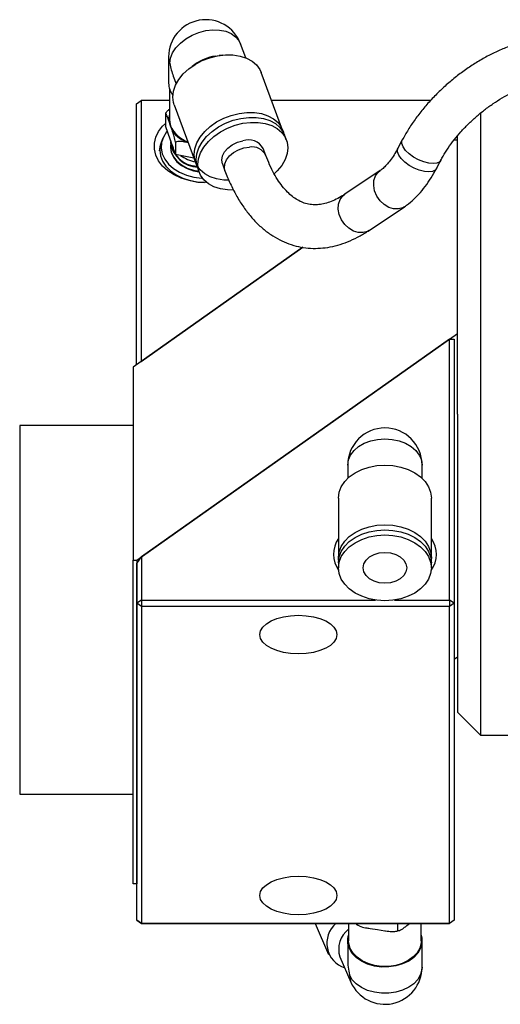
# Model space of a CAD drawing. Header units: inches. Extents: x 1.8 to 31.1, y 1.1 to 21.3.
# Tile 6 of 9: x 14.5 to 17.1, y 15.9 to 21.3. Entities that reach past the tile are written whole.
import ezdxf

# ---------------------------------------------------------------- set-up
doc = ezdxf.new("R2010")
doc.units = ezdxf.units.IN
doc.header["$MEASUREMENT"] = 0

msp = doc.modelspace()

# ---------------------------------------------------------------- linework, layer by layer
at = {"color": 7, "linetype": 'Continuous', "lineweight": 25}
for p, q in [((15.7074, 21.0578), (15.6793, 21.1333)), ((15.2888, 21.0628), (15.2888, 20.9202)), ((15.5419, 21.0674), (15.5626, 21.0705)), ((15.5807, 21.0724), (15.5626, 21.0705)), ((15.4308, 21.0213), (15.4159, 21.0109)), ((15.3143, 20.9582), (15.3297, 20.9168)), ((15.9073, 20.6663), (15.7908, 20.9785)), ((15.2936, 20.8896), (15.2936, 20.7231)), ((15.1154, 20.8087), (15.1404, 20.8264)), ((15.1404, 20.8264), (15.1404, 19.4117)), ((15.2936, 20.8264), (15.1404, 20.8264)), ((16.7097, 20.8264), (15.8476, 20.8264)), ((15.1154, 19.394), (15.1154, 20.8087)), ((15.3187, 20.8023), (15.4352, 20.4901)), ((15.272, 20.7569), (15.272, 20.6896)), ((15.2994, 20.6896), (15.2895, 20.7177)), ((16.9811, 20.7614), (16.9811, 19.1257)), ((15.3267, 20.5336), (15.272, 20.6896)), ((15.3092, 20.6615), (15.2994, 20.6896)), ((15.2575, 20.6212), (15.25, 20.602)), ((15.9274, 20.6125), (15.9174, 20.6394)), ((16.5564, 20.6123), (16.5327, 20.5673)), ((16.8561, 20.6106), (16.8361, 20.6106)), ((16.8561, 19.1257), (16.8561, 20.6362)), ((15.2989, 20.6006), (15.2989, 20.5976)), ((15.3267, 20.6009), (15.3267, 20.5336)), ((15.8159, 20.5284), (15.802, 20.5657)), ((15.4266, 20.5133), (15.3267, 20.5336)), ((16.7415, 20.457), (16.7653, 20.5019)), ((15.4453, 20.4632), (15.4553, 20.4363)), ((15.5807, 20.4831), (15.5946, 20.4458)), ((16.4366, 20.4465), (16.2448, 20.3183)), ((16.376, 20.1219), (16.5679, 20.2501)), ((16.0161, 20.0308), (15.0961, 19.3804)), ((15.1404, 19.4117), (16.0161, 20.0308)), ((15.1161, 18.3337), (16.8561, 19.5639)), ((16.8121, 19.5327), (15.1421, 18.3521)), ((16.8121, 18.118), (16.8121, 19.5327)), ((16.8121, 19.5327), (16.8371, 19.5327)), ((16.8371, 19.5327), (16.8371, 18.1004)), ((15.0961, 19.3804), (15.0961, 18.3337)), ((16.8561, 19.1257), (16.8561, 17.5104)), ((16.9811, 19.1257), (16.9811, 17.3854)), ((15.0961, 19.0649), (14.4811, 19.0649)), ((14.4811, 19.0649), (14.4811, 17.0649)), ((16.2606, 18.8494), (16.2606, 18.778)), ((16.6637, 18.778), (16.6637, 18.8494)), ((16.2102, 18.6711), (16.2102, 18.3482)), ((16.7141, 18.3482), (16.7141, 18.6711)), ((15.0961, 17.8173), (15.0961, 18.3337)), ((15.0961, 18.3337), (15.1161, 18.3337)), ((15.1161, 18.3337), (15.1161, 16.5798)), ((15.1171, 18.3167), (15.1421, 18.3521)), ((15.1171, 18.1004), (15.1171, 18.3167)), ((15.1421, 18.3521), (15.1421, 18.118)), ((16.2102, 18.3204), (16.2102, 18.2925)), ((16.7141, 18.2925), (16.7141, 18.3204)), ((15.1421, 18.118), (15.1171, 18.1004)), ((15.1421, 18.0827), (15.1171, 18.1004)), ((15.1171, 16.3818), (15.1171, 18.1004)), ((15.1421, 18.118), (16.411, 18.118)), ((15.1421, 18.118), (15.1421, 18.0827)), ((16.5133, 18.118), (16.8121, 18.118)), ((16.8121, 18.118), (16.8121, 18.0827)), ((16.8371, 18.1004), (16.8121, 18.118)), ((16.8371, 18.1004), (16.8121, 18.0827)), ((16.8371, 18.1004), (16.8371, 16.3818)), ((16.8121, 18.0827), (15.1421, 18.0827)), ((15.1421, 18.0827), (15.1421, 16.3642)), ((16.8121, 16.3642), (16.8121, 18.0827)), ((15.0961, 17.0961), (15.0961, 17.8173)), ((16.8371, 17.7965), (16.8561, 17.81)), ((16.8561, 17.5104), (16.9811, 17.3854)), ((16.9811, 17.3854), (17.2311, 17.3854)), ((15.0961, 16.5798), (15.0961, 17.0961)), ((14.4811, 17.0649), (15.0961, 17.0649)), ((15.1161, 16.5798), (15.0961, 16.5798)), ((15.1161, 16.5798), (15.1171, 16.5805)), ((15.1421, 16.3642), (15.1171, 16.3818)), ((15.1171, 16.3818), (15.1421, 16.3641)), ((15.1421, 16.3642), (16.8121, 16.3642)), ((15.1421, 16.3642), (15.1421, 16.3641)), ((16.8121, 16.3641), (15.1421, 16.3641)), ((16.0832, 16.3641), (16.1567, 16.1967)), ((16.2653, 16.3641), (16.2653, 16.2703)), ((16.3089, 16.3598), (16.3158, 16.3556)), ((16.3103, 16.3585), (16.3103, 16.3641)), ((16.3815, 16.3372), (16.4215, 16.3312)), ((16.5327, 16.3254), (16.5327, 16.3641)), ((16.5813, 16.3529), (16.5955, 16.3641)), ((16.659, 16.2703), (16.659, 16.3641)), ((16.8371, 16.3818), (16.8121, 16.3642)), ((16.8371, 16.3818), (16.8121, 16.3641)), ((16.8121, 16.3642), (16.8121, 16.3641)), ((16.4215, 16.3312), (16.4615, 16.3253)), ((16.5233, 16.3226), (16.5392, 16.3268)), ((16.2606, 16.2703), (16.2606, 16.17)), ((16.6637, 16.1277), (16.6637, 16.2703)), ((16.2178, 16.1829), (16.2776, 16.0467))]:
    msp.add_line(p, q, dxfattribs=at)
at = {"color": 7, "linetype": 'Continuous', "lineweight": 25, "flags": 128}
for points in [[(15.2955, 21.0264), (15.2992, 21.0549), (15.3103, 21.0838), (15.3284, 21.1118), (15.3526, 21.1379), (15.3821, 21.1611), (15.4158, 21.1806), (15.4524, 21.1955), (15.4904, 21.2054), (15.5284, 21.2097), (15.565, 21.2084), (15.5987, 21.2015), (15.6282, 21.1893), (15.6525, 21.1722), (15.6705, 21.1509), (15.6793, 21.1333)], [(15.2888, 21.0628), (15.2892, 21.054), (15.2955, 21.0264)], [(15.3187, 20.8023), (15.3148, 20.8147), (15.3111, 20.845), (15.3148, 20.8766), (15.3258, 20.9087), (15.3438, 20.9402), (15.3681, 20.9701), (15.3981, 20.9977), (15.4329, 21.022), (15.4714, 21.0423), (15.5124, 21.058), (15.5547, 21.0686)], [(15.5547, 21.0686), (15.5971, 21.0738), (15.6381, 21.0734), (15.6766, 21.0675), (15.7113, 21.0561), (15.7414, 21.0398), (15.7657, 21.0189), (15.7837, 20.9941), (15.7908, 20.9785)], [(15.2936, 20.7231), (15.2948, 20.7075), (15.2994, 20.6896)], [(15.6159, 20.3944), (15.588, 20.3952), (15.5495, 20.4012), (15.5147, 20.4125), (15.4846, 20.4289), (15.4603, 20.4498), (15.4423, 20.4746), (15.4313, 20.5025), (15.4276, 20.5328), (15.4313, 20.5644), (15.4423, 20.5965), (15.4603, 20.628), (15.4846, 20.6579), (15.5147, 20.6855), (15.5495, 20.7098), (15.588, 20.7301), (15.629, 20.7458), (15.6713, 20.7564)], [(15.4453, 20.4632), (15.4414, 20.4756), (15.4377, 20.5059), (15.4414, 20.5375), (15.4524, 20.5695), (15.4703, 20.601), (15.4947, 20.631), (15.5247, 20.6586), (15.5595, 20.6829), (15.598, 20.7032), (15.639, 20.7189), (15.6813, 20.7295)], [(15.6713, 20.7564), (15.7136, 20.7616), (15.7546, 20.7612), (15.7931, 20.7553), (15.8279, 20.7439), (15.8579, 20.7276), (15.8823, 20.7067), (15.9002, 20.6819), (15.9112, 20.6539), (15.9115, 20.6526)], [(15.6813, 20.7295), (15.7236, 20.7347), (15.7646, 20.7343), (15.8031, 20.7284), (15.8379, 20.717), (15.868, 20.7007), (15.8923, 20.6798), (15.9103, 20.655), (15.9174, 20.6394)], [(15.4972, 20.3814), (15.4904, 20.3813), (15.4444, 20.384), (15.3997, 20.392), (15.3574, 20.4051), (15.3187, 20.423), (15.2848, 20.4451), (15.2564, 20.4709), (15.2344, 20.4996), (15.2195, 20.5304), (15.2119, 20.5626), (15.2119, 20.5953), (15.2195, 20.6274), (15.2344, 20.6583), (15.2564, 20.687), (15.272, 20.7022)], [(15.2818, 20.6617), (15.2776, 20.6564), (15.2605, 20.6282), (15.2509, 20.5983), (15.249, 20.5677), (15.2548, 20.5374), (15.2682, 20.5082), (15.2887, 20.4813), (15.3157, 20.4573), (15.3483, 20.4372), (15.3855, 20.4214), (15.4261, 20.4107), (15.4687, 20.4052), (15.4727, 20.405)], [(15.6414, 20.3407), (15.608, 20.3414), (15.5696, 20.3473), (15.5348, 20.3587), (15.5047, 20.375), (15.4804, 20.3959), (15.4624, 20.4207), (15.4514, 20.4487), (15.4477, 20.4789), (15.4514, 20.5106), (15.4624, 20.5426), (15.4804, 20.5741), (15.5047, 20.6041), (15.5348, 20.6317), (15.5696, 20.656), (15.608, 20.6763), (15.6491, 20.692), (15.6914, 20.7026)], [(15.6914, 20.7026), (15.7337, 20.7078), (15.7747, 20.7074), (15.8132, 20.7014), (15.848, 20.6901), (15.878, 20.6738), (15.9024, 20.6529), (15.9203, 20.6281), (15.9313, 20.6001), (15.935, 20.5699), (15.9313, 20.5382), (15.9203, 20.5062), (15.9024, 20.4747), (15.878, 20.4447), (15.8622, 20.4292)], [(15.2574, 20.6208), (15.256, 20.618), (15.2447, 20.5883), (15.2409, 20.5577), (15.2447, 20.5271), (15.256, 20.4974), (15.2743, 20.4695), (15.2993, 20.4443), (15.33, 20.4226), (15.3657, 20.405), (15.4051, 20.392), (15.4471, 20.384), (15.4843, 20.3814)], [(15.2996, 20.6117), (15.303, 20.595), (15.3129, 20.5721)], [(15.5807, 20.4831), (15.5772, 20.5031), (15.5811, 20.5254), (15.5925, 20.5477), (15.6106, 20.5684), (15.6343, 20.5861), (15.6618, 20.5996), (15.6914, 20.6079)], [(16.7652, 20.5019), (16.7592, 20.4944), (16.7446, 20.4868), (16.7244, 20.484), (16.6998, 20.4861), (16.6725, 20.4932), (16.6445, 20.5045), (16.6175, 20.5195), (16.5935, 20.537), (16.5741, 20.5559), (16.5607, 20.5749), (16.554, 20.5926), (16.5546, 20.608), (16.5564, 20.6123)], [(15.2404, 20.5535), (15.2442, 20.5842), (15.2495, 20.6008)], [(15.2996, 20.5865), (15.2989, 20.5748), (15.303, 20.5475), (15.3148, 20.5214), (15.3338, 20.4975), (15.3591, 20.4768), (15.3899, 20.4602), (15.4247, 20.4482), (15.4529, 20.4426)], [(15.2996, 20.5864), (15.2989, 20.5748), (15.303, 20.5475), (15.3148, 20.5214), (15.3338, 20.4975), (15.3591, 20.4768), (15.3899, 20.4602), (15.4247, 20.4482), (15.4529, 20.4426)], [(15.2989, 20.5723), (15.2989, 20.5717), (15.303, 20.5445), (15.3148, 20.5184), (15.3338, 20.4945), (15.3591, 20.4738), (15.3899, 20.4571), (15.4247, 20.4452), (15.4541, 20.4394)], [(15.5946, 20.4458), (15.5914, 20.46), (15.5932, 20.4821), (15.6026, 20.5045), (15.6191, 20.5258), (15.6414, 20.5444), (15.6681, 20.5591), (15.6973, 20.5689), (15.7271, 20.5731)], [(16.7415, 20.457), (16.7355, 20.4494), (16.7209, 20.4418), (16.7006, 20.439), (16.676, 20.4412), (16.6488, 20.4482), (16.6207, 20.4596), (16.5938, 20.4746), (16.5698, 20.4921), (16.5504, 20.511), (16.5369, 20.5299), (16.5303, 20.5477), (16.5309, 20.563), (16.5327, 20.5673)], [(16.5683, 20.2504), (16.5589, 20.245), (16.5353, 20.2381), (16.5094, 20.2387), (16.483, 20.2468), (16.4579, 20.2618), (16.4358, 20.2827), (16.4183, 20.308), (16.4065, 20.3361), (16.4012, 20.3651), (16.4028, 20.3929), (16.4112, 20.4177), (16.4258, 20.4377), (16.4362, 20.4462)], [(16.376, 20.1219), (16.3671, 20.1168), (16.3434, 20.1099), (16.3175, 20.1105), (16.2911, 20.1186), (16.266, 20.1335), (16.244, 20.1544), (16.2265, 20.1798), (16.2147, 20.2079), (16.2094, 20.2369), (16.211, 20.2647), (16.2194, 20.2894), (16.234, 20.3095), (16.2448, 20.3183)], [(16.2606, 18.8494), (16.2644, 18.8772), (16.2759, 18.9039), (16.2945, 18.9286), (16.3196, 18.9502), (16.3501, 18.9679), (16.385, 18.9811), (16.4228, 18.9892), (16.4621, 18.9919), (16.5015, 18.9892), (16.5393, 18.9811), (16.5741, 18.9679), (16.6047, 18.9502), (16.6297, 18.9286), (16.6484, 18.9039), (16.6598, 18.8772), (16.6637, 18.8494)], [(16.2102, 18.6711), (16.214, 18.702), (16.2254, 18.732), (16.2439, 18.7602), (16.2691, 18.7856), (16.3002, 18.8076), (16.3361, 18.8254), (16.376, 18.8385), (16.4184, 18.8466), (16.4621, 18.8493)], [(16.4621, 18.8493), (16.5059, 18.8466), (16.5483, 18.8385), (16.5881, 18.8254), (16.6241, 18.8076), (16.6552, 18.7856), (16.6803, 18.7602), (16.6989, 18.732), (16.7103, 18.702), (16.7141, 18.6711)], [(16.2109, 18.3343), (16.2102, 18.3482), (16.214, 18.3791), (16.2254, 18.4091), (16.2439, 18.4373), (16.2691, 18.4627), (16.3002, 18.4847), (16.3361, 18.5025), (16.376, 18.5156), (16.4184, 18.5237), (16.4621, 18.5264)], [(16.4621, 18.5264), (16.5059, 18.5237), (16.5483, 18.5156), (16.5881, 18.5025), (16.6241, 18.4847), (16.6552, 18.4627), (16.6803, 18.4373), (16.6989, 18.4091), (16.7103, 18.3791), (16.7141, 18.3482), (16.7133, 18.3343)], [(16.2102, 18.3204), (16.214, 18.3513), (16.2254, 18.3813), (16.2439, 18.4095), (16.2691, 18.4349), (16.3002, 18.4569), (16.3361, 18.4747), (16.376, 18.4878), (16.4184, 18.4958), (16.4621, 18.4985)], [(16.4621, 18.4707), (16.5059, 18.468), (16.5483, 18.46), (16.5881, 18.4468), (16.6241, 18.429), (16.6552, 18.4071), (16.6803, 18.3816), (16.6989, 18.3535), (16.7103, 18.3235), (16.7141, 18.2925), (16.7103, 18.2616), (16.6989, 18.2316), (16.6803, 18.2034), (16.6552, 18.178), (16.6241, 18.156), (16.5881, 18.1382), (16.5483, 18.1251), (16.5059, 18.117), (16.4621, 18.1143), (16.4184, 18.117), (16.376, 18.1251), (16.3361, 18.1382), (16.3002, 18.156), (16.2691, 18.178), (16.2439, 18.2034), (16.2254, 18.2316), (16.214, 18.2616), (16.2102, 18.2925), (16.214, 18.3235), (16.2254, 18.3535), (16.2439, 18.3816), (16.2691, 18.4071), (16.3002, 18.429), (16.3361, 18.4468), (16.376, 18.46), (16.4184, 18.468), (16.4621, 18.4707)], [(16.4621, 18.4985), (16.5059, 18.4958), (16.5483, 18.4878), (16.5881, 18.4747), (16.6241, 18.4569), (16.6552, 18.4349), (16.6803, 18.4095), (16.6989, 18.3813), (16.7103, 18.3513), (16.7141, 18.3204)], [(16.4621, 18.376), (16.4927, 18.3732), (16.5212, 18.3649), (16.5457, 18.3516), (16.5644, 18.3343), (16.5762, 18.3141), (16.5802, 18.2925), (16.5762, 18.2709), (16.5644, 18.2508), (16.5457, 18.2335), (16.5212, 18.2202), (16.4927, 18.2118), (16.4621, 18.209), (16.4316, 18.2118), (16.4031, 18.2202), (16.3786, 18.2335), (16.3598, 18.2508), (16.348, 18.2709), (16.344, 18.2925), (16.348, 18.3141), (16.3598, 18.3343), (16.3786, 18.3516), (16.4031, 18.3649), (16.4316, 18.3732), (16.4621, 18.376)], [(16.659, 16.301), (16.6626, 16.2852), (16.6629, 16.2572), (16.6554, 16.2298), (16.6405, 16.2039), (16.6188, 16.1806), (16.591, 16.1607), (16.5583, 16.145), (16.5219, 16.1342), (16.4832, 16.1286), (16.4437, 16.1284), (16.4049, 16.1336), (16.3683, 16.1442), (16.3353, 16.1595), (16.3071, 16.1792), (16.285, 16.2023), (16.2696, 16.228), (16.2617, 16.2554), (16.2614, 16.2833), (16.2653, 16.301)], [(16.659, 16.2703), (16.6582, 16.2575), (16.6509, 16.2307), (16.6363, 16.2055), (16.6151, 16.1827), (16.588, 16.1633), (16.556, 16.148), (16.5205, 16.1374), (16.4827, 16.1319), (16.4441, 16.1317), (16.4062, 16.1369), (16.3705, 16.1471), (16.3382, 16.1621), (16.3108, 16.1813), (16.2891, 16.2039), (16.2741, 16.229), (16.2664, 16.2558), (16.2653, 16.2703)], [(16.6637, 16.1277), (16.6629, 16.1147), (16.6554, 16.0872), (16.6405, 16.0614), (16.6188, 16.038), (16.591, 16.0182), (16.5583, 16.0025), (16.5219, 15.9916), (16.4832, 15.986), (16.4437, 15.9858), (16.4049, 15.9911), (16.3683, 16.0016), (16.3353, 16.017), (16.3071, 16.0366), (16.285, 16.0597), (16.2696, 16.0855)], [(16.2696, 16.0855), (16.2733, 16.0585), (16.2776, 16.0467)]]:
    msp.add_lwpolyline(points, dxfattribs=at)
at = {"color": 7, "linetype": 'Continuous', "lineweight": 25}
for centre, radius, start, end in [((15.4904, 21.0628), 0.2016, 20.4684, 180), ((15.5946, 20.7837), 0.2886, 100.5282, 124.585), ((15.4003, 20.922), 0.1115, 180.9015, 217.1699), ((15.3917, 20.723), 0.1024, 163.5329, 183.0038), ((15.4485, 20.7555), 0.1631, 203.8336, 250.2686), ((15.4547, 20.7682), 0.1804, 216.244, 251.2245), ((15.4491, 20.6187), 0.1497, 182.8799, 268.6663), ((15.4484, 20.6184), 0.149, 182.5689, 267.9698), ((15.722, 20.5221), 0.0911, 28.5869, 109.6379), ((15.4512, 20.6194), 0.1538, 188.1518, 268.7253), ((15.742, 20.4921), 0.0824, 26.21, 100.4409), ((15.4774, 20.7048), 0.2157, 234.9605, 258.3826), ((16.4621, 18.8494), 0.2016, 0, 180), ((16.3321, 18.3655), 0.1489, 144.9403, 215.5514), ((16.5922, 18.3655), 0.1489, 324.4563, 35.0519), ((16.2882, 16.2573), 0.141, 130.758, 251.6889), ((16.3496, 16.2245), 0.1382, 127.5843, 197.4866), ((16.4621, 16.1277), 0.2016, 282.3768, 0), ((16.4621, 16.1277), 0.2016, 203.702, 282.3768)]:
    msp.add_arc(centre, radius, start, end, dxfattribs=at)
for centre, major_axis, ratio, start_param, end_param in [((15.4904, 21.0628), (-0.0506, 0.2805), 0.695584, 1.574853, 1.824751), ((16.4621, 16.1277), (-0.0585, 0.2789), 0.691544, 1.276189, 1.577143)]:
    msp.add_ellipse(centre, major_axis=major_axis, ratio=ratio, start_param=start_param, end_param=end_param, dxfattribs=at)
for centre in [(15.9928, 17.9306), (15.9928, 16.5162)]:
    msp.add_ellipse(centre, major_axis=(0.2093, 0), ratio=0.500074, dxfattribs=at)
for points, knots in [([(17.3844, 21.1682), (17.3737, 21.168), (17.3437, 21.1675), (17.2931, 21.1619), (17.2325, 21.1501), (17.1711, 21.1326), (17.1093, 21.1098), (17.0478, 21.0821), (16.9871, 21.0498), (16.9277, 21.0131), (16.8702, 20.9725), (16.8148, 20.9284), (16.7622, 20.881), (16.7127, 20.8308), (16.6667, 20.7782), (16.6247, 20.7235), (16.5874, 20.6681), (16.5666, 20.6306), (16.5564, 20.6123)], [0, 0, 0, 0, 0.035698, 0.100032, 0.16466, 0.229537, 0.294365, 0.359041, 0.423539, 0.487877, 0.552094, 0.616245, 0.680387, 0.744574, 0.808858, 0.873302, 0.937967, 1, 1, 1, 1]), ([(16.7653, 20.5019), (16.7694, 20.5095), (16.7814, 20.5316), (16.8049, 20.5688), (16.8371, 20.613), (16.8734, 20.6564), (16.9134, 20.6984), (16.9564, 20.7385), (17.002, 20.7759), (17.0493, 20.8101), (17.0978, 20.8407), (17.1466, 20.8673), (17.195, 20.8895), (17.2423, 20.9071), (17.2875, 20.9201), (17.33, 20.9284), (17.3619, 20.9316), (17.3791, 20.9319), (17.3844, 20.9319)], [0, 0, 0, 0, 0.034566, 0.10114, 0.168061, 0.235319, 0.302831, 0.370509, 0.438259, 0.505975, 0.573543, 0.640868, 0.707858, 0.774431, 0.840525, 0.906118, 0.971264, 1, 1, 1, 1]), ([(15.272, 20.7569), (15.2751, 20.7611), (15.2816, 20.7699), (15.2894, 20.7761), (15.2936, 20.7793)], [0, 0, 0, 0, 0.476642, 1, 1, 1, 1]), ([(15.2895, 20.7177), (15.2892, 20.7186), (15.286, 20.7275), (15.2811, 20.7408), (15.2754, 20.7538), (15.2729, 20.756), (15.272, 20.7569)], [0, 0, 0, 0, 0.052978, 0.518037, 0.80972, 1, 1, 1, 1]), ([(15.3267, 20.6009), (15.3257, 20.6059), (15.3222, 20.6222), (15.316, 20.6419), (15.3112, 20.6558), (15.3092, 20.6615)], [0, 0, 0, 0, 0.2043555, 0.6733623, 1, 1, 1, 1]), ([(15.3966, 20.5974), (15.3954, 20.5976), (15.3828, 20.6002), (15.3633, 20.6035), (15.3404, 20.6048), (15.3306, 20.602), (15.3267, 20.6009)], [0, 0, 0, 0, 0.052873, 0.517957, 0.809655, 1, 1, 1, 1]), ([(16.5327, 20.5673), (16.5291, 20.5608), (16.5189, 20.542), (16.5013, 20.5144), (16.4806, 20.4871), (16.4609, 20.4659), (16.4463, 20.4532), (16.4389, 20.4481), (16.4366, 20.4465)], [0, 0, 0, 0, 0.109711, 0.31568, 0.518435, 0.717346, 0.912688, 1, 1, 1, 1]), ([(16.2448, 20.3183), (16.2381, 20.314), (16.2189, 20.3016), (16.188, 20.2854), (16.153, 20.2717), (16.1196, 20.2633), (16.0874, 20.26), (16.0557, 20.2618), (16.0251, 20.2692), (15.9955, 20.282), (15.9676, 20.2996), (15.94, 20.3227), (15.9126, 20.3519), (15.8856, 20.3877), (15.8603, 20.4293), (15.8368, 20.4757), (15.8228, 20.5109), (15.8159, 20.5284)], [0, 0, 0, 0, 0.034555, 0.100287, 0.166547, 0.234291, 0.304744, 0.379602, 0.460203, 0.533389, 0.601763, 0.667064, 0.736343, 0.803584, 0.869784, 0.935578, 1, 1, 1, 1]), ([(15.5946, 20.4458), (15.5993, 20.4336), (15.613, 20.3981), (15.6385, 20.343), (15.6723, 20.2822), (15.7099, 20.227), (15.7508, 20.1777), (15.7949, 20.1349), (15.8416, 20.0989), (15.8905, 20.07), (15.9411, 20.0481), (15.9929, 20.0332), (16.0456, 20.0251), (16.0989, 20.0238), (16.1525, 20.029), (16.2064, 20.0408), (16.2605, 20.0592), (16.314, 20.084), (16.3524, 20.1063), (16.3728, 20.1198), (16.376, 20.1219)], [0, 0, 0, 0, 0.033636, 0.097696, 0.161783, 0.225588, 0.288768, 0.350936, 0.411773, 0.471139, 0.529134, 0.586069, 0.642394, 0.698565, 0.754986, 0.812128, 0.870359, 0.92989, 0.98899, 1, 1, 1, 1]), ([(16.5679, 20.2501), (16.5755, 20.2555), (16.5964, 20.2702), (16.6286, 20.2989), (16.664, 20.3376), (16.6973, 20.382), (16.7229, 20.4225), (16.7369, 20.4485), (16.7415, 20.457)], [0, 0, 0, 0, 0.111806, 0.305011, 0.502215, 0.702742, 0.903294, 1, 1, 1, 1]), ([(16.3049, 16.3641), (16.3054, 16.3633), (16.3074, 16.36), (16.3091, 16.3591), (16.3103, 16.3585)], [0, 0, 0, 0, 0.268052, 1, 1, 1, 1]), ([(16.3103, 16.3585), (16.3146, 16.3559), (16.3286, 16.3473), (16.354, 16.3416), (16.3735, 16.3385), (16.3815, 16.3372)], [0, 0, 0, 0, 0.204334, 0.6733, 1, 1, 1, 1]), ([(16.5327, 16.3254), (16.5356, 16.3257), (16.5452, 16.3267), (16.5625, 16.3385), (16.5758, 16.3487), (16.5813, 16.3529)], [0, 0, 0, 0, 0.204336, 0.673301, 1, 1, 1, 1]), ([(16.4615, 16.3253), (16.4628, 16.3251), (16.4756, 16.3232), (16.4955, 16.3208), (16.5188, 16.3208), (16.5288, 16.3241), (16.5327, 16.3254)], [0, 0, 0, 0, 0.052873, 0.517956, 0.809655, 1, 1, 1, 1])]:
    msp.add_open_spline(points, degree=3, knots=knots, dxfattribs=at)

doc.saveas('drawing.dxf')
